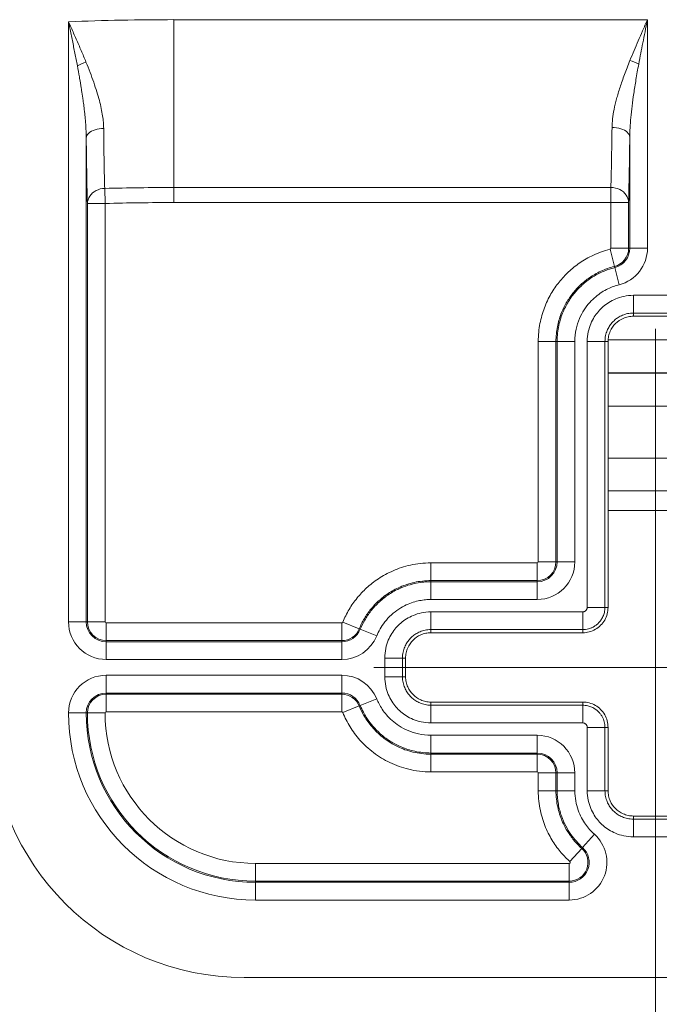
# Model space of a CAD drawing. Header units: inches. Extents: x 0 to 110, y 2 to 70.
# Tile 92 of 129: x 87.89 to 89.16, y 26.39 to 28.33. Entities that reach past the tile are written whole.
import ezdxf

# ---------------------------------------------------------------- set-up
doc = ezdxf.new("R2010")
doc.units = ezdxf.units.IN
doc.header["$LTSCALE"] = 3.25
doc.header["$MEASUREMENT"] = 0
doc.layers.add('Centerline (ANSI)', color=1, linetype='Continuous', lineweight=9, true_color=0xff0000)
for name, color, linetype, lineweight in [('Dimension (ANSI)', 7, 'Continuous', 9), ('Visible (ANSI)', 7, 'Continuous', 18), ('Visible Narrow (ANSI)', 7, 'Continuous', 5)]:
    doc.layers.add(name, color=color, linetype=linetype, lineweight=lineweight)
doc.styles.add('Note Text (ANSI)', font='arial.ttf')
doc.dimstyles.new('.XXX', dxfattribs={"dimscale": 3.25, "dimtxt": 0.095, "dimasz": 0.125, "dimexe": 0.1875, "dimexo": 0.125, "dimgap": 0.0625, "dimtad": 0, "dimtih": 1, "dimtoh": 1, "dimdec": 3, "dimrnd": 1e-08, "dimzin": 0, "dimdsep": 46, "dimtxsty": 'Note Text (ANSI)', "dimblk": 'Filled-1', "dimcen": 0.09, "dimdle": 0.45, "dimclrd": 256, "dimclre": 256, "dimclrt": 256, "dimadec": 0, "dimazin": 1, "dimtfac": 1.263158, "dimtofl": 0, "dimtmove": 0, "dimatfit": 3, "dimfxl": 1, "dimtolj": 1, "dimtzin": 4, "dimlwd": -1, "dimlwe": -1, "dimarcsym": 0})

# ---------------------------------------------------------------- blocks, each defined once
blk = doc.blocks.new('Filled-1')
at = {"color": 0}
for p, q in [((0, 0), (-1, 0.25)), ((-1, 0.25), (-1, -0.25)), ((-1, 0), (0, 0)), ((-1, -0.25), (0, 0))]:
    blk.add_line(p, q, dxfattribs=at)
at = {"color": 0, "flags": 128}
blk.add_lwpolyline([(-1, -0.25), (0, 0), (-1, 0.25), (-1, -0.25)], dxfattribs=at)
at = {"color": 0}
blk.add_solid([(-1, -0.25), (0, 0), (-1, 0.25), (-1, -0.25)], dxfattribs=at)
blk = doc.blocks.new('*D59')
at = {"layer": 'Defpoints', "color": 0, "transparency": 16777216}
for p in [(89.1507, 27.0561), (81.5257, 26.5873), (89.1507, 25.1706)]:
    blk.add_point(p, dxfattribs=at)
at = {"layer": 'Dimension (ANSI)', "transparency": 16777216}
for p, q in [((89.1507, 26.6498), (89.1507, 24.5612)), ((81.5257, 26.1811), (81.5257, 24.5612)), ((81.9319, 25.1706), (84.7353, 25.1706)), ((88.7444, 25.1706), (85.941, 25.1706))]:
    blk.add_line(p, q, dxfattribs=at)
at = {"layer": 'Dimension (ANSI)', "transparency": 16777216, "xscale": 0.40625, "yscale": 0.40625, "zscale": 0.40625, "rotation": 180}
blk.add_blockref('Filled-1', (81.5257, 25.1706), dxfattribs=at)
at = {"layer": 'Dimension (ANSI)', "transparency": 16777216, "xscale": 0.40625, "yscale": 0.40625, "zscale": 0.40625}
blk.add_blockref('Filled-1', (89.1507, 25.1706), dxfattribs=at)
at = {"layer": 'Dimension (ANSI)', "transparency": 16777216, "insert": (84.9385, 25.3284), "char_height": 0.30875, "attachment_point": 1, "style": 'Note Text (ANSI)'}
blk.add_mtext('\\A1;7.63', dxfattribs=at)

msp = doc.modelspace()

# ---------------------------------------------------------------- linework, layer by layer
at = {"layer": 'Centerline (ANSI)', "linetype": 'Continuous'}
for p, q in [((89.1507, 26.5873), (89.1507, 27.7248)), ((89.7069, 27.0561), (88.5944, 27.0561))]:
    msp.add_line(p, q, dxfattribs=at)
at = {"layer": 'Visible (ANSI)'}
for p, q in [((89.1072, 27.7495), (89.1941, 27.7495)), ((89.0572, 27.1745), (89.0572, 27.6995)), ((89.2441, 27.3661), (89.0572, 27.3661)), ((88.7072, 27.1245), (89.0072, 27.1245)), ((88.6572, 27.0376), (88.6572, 27.0745)), ((89.0072, 26.9876), (88.7072, 26.9876)), ((89.0572, 26.8126), (89.0572, 26.9376)), ((89.1941, 26.7626), (89.1072, 26.7626)), ((89.4782, 26.4436), (88.3382, 26.4436))]:
    msp.add_line(p, q, dxfattribs=at)
msp.add_arc((88.3382, 26.9436), 0.5, 180, 270, dxfattribs=at)
for points, knots in [([(89.0572, 27.6995), (89.0572, 27.703), (89.0576, 27.7065), (89.0591, 27.7133), (89.0602, 27.7166), (89.0641, 27.7254), (89.0675, 27.7306), (89.0762, 27.7392), (89.0814, 27.7427), (89.0902, 27.7466), (89.0935, 27.7477), (89.1003, 27.7491), (89.1037, 27.7495), (89.1072, 27.7495)], [0.000001, 0.000001, 0.000001, 0.000001, 0.0264831, 0.0264831, 0.0529757, 0.0529757, 0.0996674, 0.0996674, 0.1463592, 0.1463592, 0.1728518, 0.1728518, 0.1993338, 0.1993338, 0.1993338, 0.1993338]), ([(89.0072, 27.1245), (89.0115, 27.1245), (89.0203, 27.1257), (89.0325, 27.1307), (89.043, 27.1388), (89.0511, 27.1493), (89.0561, 27.1615), (89.0572, 27.1702), (89.0572, 27.1745)], [0, 0, 0, 0, 0.164605, 0.333667, 0.500193, 0.666606, 0.835389, 1, 1, 1, 1]), ([(88.6572, 27.0745), (88.6572, 27.078), (88.6576, 27.0815), (88.6591, 27.0883), (88.6602, 27.0916), (88.6641, 27.1004), (88.6675, 27.1056), (88.6762, 27.1142), (88.6814, 27.1177), (88.6902, 27.1216), (88.6935, 27.1227), (88.7003, 27.1241), (88.7037, 27.1245), (88.7072, 27.1245)], [0.000001, 0.000001, 0.000001, 0.000001, 0.0264831, 0.0264831, 0.0529757, 0.0529757, 0.0996674, 0.0996674, 0.1463592, 0.1463592, 0.1728518, 0.1728518, 0.1993338, 0.1993338, 0.1993338, 0.1993338]), ([(88.7072, 26.9876), (88.7037, 26.9876), (88.7003, 26.988), (88.6935, 26.9895), (88.6902, 26.9906), (88.6814, 26.9945), (88.6762, 26.9979), (88.6675, 27.0066), (88.6641, 27.0118), (88.6602, 27.0206), (88.6591, 27.0239), (88.6576, 27.0307), (88.6572, 27.0341), (88.6572, 27.0376)], [0.000001, 0.000001, 0.000001, 0.000001, 0.0264831, 0.0264831, 0.0529757, 0.0529757, 0.0996674, 0.0996674, 0.1463592, 0.1463592, 0.1728518, 0.1728518, 0.1993338, 0.1993338, 0.1993338, 0.1993338]), ([(89.0572, 26.9376), (89.0572, 26.9419), (89.0561, 26.9507), (89.0511, 26.9629), (89.043, 26.9734), (89.0325, 26.9815), (89.0203, 26.9865), (89.0115, 26.9876), (89.0072, 26.9876)], [0, 0, 0, 0, 0.164611, 0.333394, 0.499807, 0.666333, 0.835395, 1, 1, 1, 1]), ([(89.1072, 26.7626), (89.1037, 26.7626), (89.1003, 26.763), (89.0935, 26.7645), (89.0902, 26.7656), (89.0814, 26.7695), (89.0762, 26.7729), (89.0675, 26.7816), (89.0641, 26.7868), (89.0602, 26.7956), (89.0591, 26.7989), (89.0576, 26.8057), (89.0572, 26.8091), (89.0572, 26.8126)], [0.000001, 0.000001, 0.000001, 0.000001, 0.0264831, 0.0264831, 0.0529757, 0.0529757, 0.0996674, 0.0996674, 0.1463592, 0.1463592, 0.1728518, 0.1728518, 0.1993338, 0.1993338, 0.1993338, 0.1993338])]:
    msp.add_open_spline(points, degree=3, knots=knots, dxfattribs=at)
at = {"layer": 'Visible Narrow (ANSI)'}
for p, q in [((87.9913, 28.3309), (87.9913, 27.1461)), ((88.1996, 28.3349), (89.1351, 28.3349)), ((88.1996, 28.0036), (88.1996, 28.3349)), ((89.1351, 27.8837), (89.1351, 28.3349)), ((88.0263, 28.1013), (88.0263, 27.1461)), ((89.1001, 27.8837), (89.1001, 28.1031)), ((88.0636, 27.9721), (88.0628, 28.0018)), ((88.1996, 27.9739), (88.1996, 28.0036)), ((88.1996, 28.0036), (89.0628, 28.0036)), ((89.0628, 28.0036), (89.0628, 27.9739)), ((88.0286, 27.1461), (88.0286, 27.9721)), ((88.0286, 27.9721), (88.0636, 27.9721)), ((88.0636, 27.1461), (88.0636, 27.9721)), ((88.1996, 27.9739), (89.0628, 27.9739)), ((89.0628, 27.9739), (89.0628, 27.8837)), ((89.0628, 27.9739), (89.0978, 27.9739)), ((89.0978, 27.9739), (89.0978, 27.8837)), ((89.0612, 27.8817), (89.0698, 27.8478)), ((89.0628, 27.8837), (89.0978, 27.8837)), ((89.1001, 27.8837), (89.0978, 27.8837)), ((89.1351, 27.8837), (89.1001, 27.8837)), ((89.0172, 27.8645), (89.0172, 27.8645)), ((89.0703, 27.8455), (89.0698, 27.8478)), ((89.0789, 27.8116), (89.0703, 27.8455)), ((89.1072, 27.7907), (89.1941, 27.7907)), ((89.1072, 27.7557), (89.1072, 27.7907)), ((89.1072, 27.7557), (89.1941, 27.7557)), ((89.1072, 27.7495), (89.1072, 27.7557)), ((88.9193, 27.6995), (88.9193, 27.2645)), ((88.9193, 27.6995), (88.9543, 27.6995)), ((88.9194, 27.7029), (88.9194, 27.7029)), ((88.9543, 27.6995), (88.9543, 27.2645)), ((88.9543, 27.6995), (88.9566, 27.6995)), ((88.9916, 27.6995), (88.9566, 27.6995)), ((88.9566, 27.2645), (88.9566, 27.6995)), ((88.9916, 27.2645), (88.9916, 27.6995)), ((89.0161, 27.7029), (89.0161, 27.7029)), ((89.0161, 27.1745), (89.0161, 27.6995)), ((89.0511, 27.6995), (89.0161, 27.6995)), ((89.0511, 27.1745), (89.0511, 27.6995)), ((89.0572, 27.6995), (89.0511, 27.6995)), ((89.244, 27.7029), (89.0574, 27.7029)), ((89.2441, 27.6379), (89.0572, 27.6379)), ((89.0572, 27.6369), (89.2441, 27.6369)), ((89.0572, 27.5719), (89.2441, 27.5719)), ((89.2441, 27.4694), (89.0572, 27.4694)), ((89.2441, 27.4046), (89.0572, 27.4046)), ((88.9172, 27.2624), (88.7072, 27.2624)), ((88.7072, 27.2624), (88.7072, 27.2274)), ((88.9172, 27.2624), (88.9172, 27.2274)), ((88.9193, 27.2645), (88.9543, 27.2645)), ((88.9543, 27.2645), (88.9566, 27.2645)), ((88.9916, 27.2645), (88.9566, 27.2645)), ((88.9172, 27.2274), (88.7072, 27.2274)), ((88.7072, 27.2274), (88.7072, 27.2251)), ((88.7072, 27.2251), (88.9172, 27.2251)), ((88.7072, 27.1901), (88.7072, 27.2251)), ((88.9172, 27.2274), (88.9172, 27.2251)), ((88.9172, 27.1901), (88.9172, 27.2251)), ((88.7072, 27.1901), (88.9172, 27.1901)), ((88.7072, 27.1657), (89.0072, 27.1657)), ((88.7072, 27.1307), (88.7072, 27.1657)), ((89.0072, 27.1307), (89.0072, 27.1657)), ((89.0511, 27.1745), (89.0161, 27.1745)), ((89.0572, 27.1745), (89.0511, 27.1745)), ((87.9913, 27.1461), (88.0263, 27.1461)), ((88.0263, 27.1461), (88.0286, 27.1461)), ((88.0636, 27.1461), (88.0286, 27.1461)), ((88.5312, 27.144), (88.0657, 27.144)), ((88.0657, 27.144), (88.0657, 27.109)), ((88.5312, 27.144), (88.5312, 27.109)), ((88.5332, 27.1453), (88.5656, 27.1321)), ((88.5656, 27.1321), (88.5677, 27.1313)), ((88.6002, 27.1181), (88.5677, 27.1313)), ((88.7072, 27.1307), (89.0072, 27.1307)), ((88.7072, 27.1245), (88.7072, 27.1307)), ((89.0072, 27.1245), (89.0072, 27.1307)), ((88.5312, 27.109), (88.0657, 27.109)), ((88.0657, 27.1067), (88.0657, 27.109)), ((88.0657, 27.1067), (88.5312, 27.1067)), ((88.0657, 27.0717), (88.0657, 27.1067)), ((88.5312, 27.109), (88.5312, 27.1067)), ((88.5312, 27.0717), (88.5312, 27.1067)), ((88.0657, 27.0717), (88.5312, 27.0717)), ((88.6161, 27.0376), (88.6161, 27.0745)), ((88.6511, 27.0745), (88.6161, 27.0745)), ((88.6511, 27.0376), (88.6511, 27.0745)), ((88.6572, 27.0745), (88.6511, 27.0745)), ((88.5312, 27.0405), (88.0657, 27.0405)), ((88.0657, 27.0405), (88.0657, 27.0055)), ((88.5312, 27.0405), (88.5312, 27.0055)), ((88.6511, 27.0376), (88.6161, 27.0376)), ((88.6572, 27.0376), (88.6511, 27.0376)), ((88.5312, 27.0055), (88.0657, 27.0055)), ((88.0657, 27.0032), (88.0657, 27.0055)), ((88.5312, 27.0055), (88.5312, 27.0032)), ((88.0657, 26.9682), (88.0657, 27.0032)), ((88.0657, 27.0032), (88.5312, 27.0032)), ((88.5312, 26.9682), (88.5312, 27.0032)), ((88.6002, 26.994), (88.5677, 26.9809)), ((88.7072, 26.9876), (88.7072, 26.9814)), ((89.0072, 26.9876), (89.0072, 26.9814)), ((87.9913, 26.9661), (88.0263, 26.9661)), ((88.0286, 26.9661), (88.0263, 26.9661)), ((88.0636, 26.9661), (88.0286, 26.9661)), ((88.0657, 26.9682), (88.5312, 26.9682)), ((88.5332, 26.9669), (88.5656, 26.98)), ((88.5677, 26.9809), (88.5656, 26.98)), ((89.0072, 26.9814), (88.7072, 26.9814)), ((88.7072, 26.9814), (88.7072, 26.9465)), ((89.0072, 26.9814), (89.0072, 26.9465)), ((89.0072, 26.9465), (88.7072, 26.9465)), ((89.0161, 26.8126), (89.0161, 26.9376)), ((89.0511, 26.9376), (89.0161, 26.9376)), ((89.0511, 26.9376), (89.0572, 26.9376)), ((89.0511, 26.8126), (89.0511, 26.9376)), ((88.9172, 26.922), (88.7072, 26.922)), ((88.7072, 26.922), (88.7072, 26.887)), ((88.9172, 26.922), (88.9172, 26.887)), ((88.9172, 26.887), (88.7072, 26.887)), ((88.7072, 26.8847), (88.7072, 26.887)), ((88.7072, 26.8847), (88.9172, 26.8847)), ((88.7072, 26.8497), (88.7072, 26.8847)), ((88.9172, 26.8847), (88.9172, 26.887)), ((88.9172, 26.8497), (88.9172, 26.8847)), ((88.7072, 26.8497), (88.9172, 26.8497)), ((88.9193, 26.8476), (88.9193, 26.8126)), ((88.9193, 26.8476), (88.9543, 26.8476)), ((88.9543, 26.8476), (88.9543, 26.8126)), ((88.9543, 26.8476), (88.9566, 26.8476)), ((88.9566, 26.8126), (88.9566, 26.8476)), ((88.9916, 26.8476), (88.9566, 26.8476)), ((88.9916, 26.8126), (88.9916, 26.8476)), ((88.9193, 26.8126), (88.9543, 26.8126)), ((88.9543, 26.8126), (88.9566, 26.8126)), ((88.9916, 26.8126), (88.9566, 26.8126)), ((89.0511, 26.8126), (89.0161, 26.8126)), ((89.0572, 26.8126), (89.0511, 26.8126)), ((89.1072, 26.7626), (89.1072, 26.7564)), ((89.1941, 26.7564), (89.1072, 26.7564)), ((89.1072, 26.7564), (89.1072, 26.7215)), ((89.0302, 26.7265), (89.0068, 26.7004)), ((89.1941, 26.7215), (89.1072, 26.7215)), ((88.9819, 26.6726), (89.0053, 26.6987)), ((89.0068, 26.7004), (89.0053, 26.6987)), ((88.9805, 26.669), (88.3607, 26.669)), ((88.3607, 26.669), (88.3607, 26.634)), ((88.9805, 26.669), (88.9805, 26.634)), ((88.9805, 26.634), (88.3607, 26.634)), ((88.3607, 26.634), (88.3607, 26.6317)), ((88.3607, 26.6317), (88.9805, 26.6317)), ((88.3607, 26.5967), (88.3607, 26.6317)), ((88.9805, 26.6317), (88.9805, 26.634)), ((88.9805, 26.5967), (88.9805, 26.6317)), ((88.3607, 26.5967), (88.9805, 26.5967))]:
    msp.add_line(p, q, dxfattribs=at)
for centre, radius, start, end in [((88.1996, 22.9286), 5.4064, 90, 92.2078), ((88.1996, 22.9286), 5.075, 90, 91.5444), ((88.1996, 22.9286), 5.0453, 90, 91.5444), ((89.0607, 27.8837), 0.0021, 284.1867, 0), ((89.0607, 27.8837), 0.0371, 284.1869, 0), ((89.0607, 27.8837), 0.0394, 284.1869, 0), ((89.0607, 27.8837), 0.0744, 284.1869, 0), ((88.9172, 27.2645), 0.0744, 270, 0), ((88.9172, 27.2645), 0.0021, 270, 0), ((88.9172, 27.2645), 0.0371, 270, 0), ((88.9172, 27.2645), 0.0394, 270, 0), ((88.0657, 27.1461), 0.0744, 180, 270), ((88.0657, 27.1461), 0.0394, 180, 270), ((88.0657, 27.1461), 0.0371, 180, 270), ((88.0657, 27.1461), 0.0021, 180, 270), ((88.5312, 27.1461), 0.0021, 270, 337.9312), ((88.5312, 27.1461), 0.0371, 270, 337.9312), ((88.5312, 27.1461), 0.0394, 270, 337.9311), ((88.5312, 27.1461), 0.0744, 270, 337.9312), ((88.0657, 26.9661), 0.0744, 90, 180), ((88.5312, 26.9661), 0.0744, 22.0688, 90), ((88.0657, 26.9661), 0.0394, 90, 180), ((88.5312, 26.9661), 0.0394, 22.0688, 90), ((88.0657, 26.9661), 0.0371, 90, 180), ((88.5312, 26.9661), 0.0371, 22.0688, 90), ((88.3607, 26.9661), 0.3694, 180, 270), ((88.3607, 26.9661), 0.3344, 180, 270), ((88.3607, 26.9661), 0.3321, 180, 270), ((88.0657, 26.9661), 0.0021, 90, 180), ((88.3607, 26.9661), 0.2971, 180, 270), ((88.5312, 26.9661), 0.0021, 22.0696, 90), ((88.9172, 26.8476), 0.0744, 0, 90), ((88.9172, 26.8476), 0.0394, 0, 90), ((88.9172, 26.8476), 0.0371, 0, 90), ((88.9172, 26.8476), 0.0021, 0, 90), ((88.9805, 26.6711), 0.0744, 270, 48.1357), ((88.9805, 26.6711), 0.0394, 270, 48.1358), ((88.9805, 26.6711), 0.0371, 270, 48.1355), ((88.9805, 26.6711), 0.0021, 270, 48.1355)]:
    msp.add_arc(centre, radius, start, end, dxfattribs=at)
for centre, major_axis, ratio, start_param, end_param in [((88.0261, 28.2439), (0.0328, 0.0123), 0.19702, 1.504285, 2.054698), ((89.1005, 28.2474), (-0.0328, 0.0122), 0.193628, 4.23145, 4.784116), ((88.0675, 28.333), (0.001, 0.3898), 0.01903, 2.147758, 2.58618)]:
    msp.add_ellipse(centre, major_axis=major_axis, ratio=ratio, start_param=start_param, end_param=end_param, dxfattribs=at)
for points, knots in [([(87.9913, 28.3309), (87.993, 28.3271), (87.9947, 28.3233), (87.9964, 28.3195), (87.9981, 28.3157), (87.9998, 28.3119), (88.0014, 28.3081), (88.0031, 28.3043), (88.0048, 28.3005), (88.0065, 28.2967), (88.0081, 28.2929), (88.0098, 28.2891), (88.0114, 28.2853), (88.0131, 28.2815), (88.0147, 28.2777), (88.0163, 28.2739), (88.018, 28.2701), (88.0196, 28.2663), (88.0211, 28.2626), (88.0227, 28.2588), (88.0243, 28.255), (88.0258, 28.2512)], [0, 0, 0, 0, 0.142857, 0.142857, 0.142857, 0.285714, 0.285714, 0.285714, 0.428571, 0.428571, 0.428571, 0.571429, 0.571429, 0.571429, 0.714286, 0.714286, 0.714286, 0.857143, 0.857143, 0.857143, 1, 1, 1, 1]), ([(87.9913, 28.3309), (87.9921, 28.3268), (87.993, 28.3226), (87.9939, 28.3185), (87.9947, 28.3143), (87.9956, 28.3102), (87.9964, 28.306), (87.9973, 28.3019), (87.9981, 28.2977), (87.9989, 28.2936), (87.9998, 28.2894), (88.0006, 28.2853), (88.0014, 28.2812), (88.0023, 28.277), (88.0031, 28.2729), (88.0039, 28.2687), (88.0047, 28.2646), (88.0055, 28.2605), (88.0063, 28.2563), (88.0071, 28.2522), (88.0079, 28.2481), (88.0087, 28.2439)], [0, 0, 0, 0, 0.142857, 0.142857, 0.142857, 0.285714, 0.285714, 0.285714, 0.428571, 0.428571, 0.428571, 0.571429, 0.571429, 0.571429, 0.714286, 0.714286, 0.714286, 0.857143, 0.857143, 0.857143, 1, 1, 1, 1]), ([(89.1005, 28.2546), (89.1032, 28.2611), (89.1059, 28.2677), (89.1086, 28.274), (89.1113, 28.2804), (89.1139, 28.2867), (89.1167, 28.2931), (89.1195, 28.2995), (89.1224, 28.3062), (89.1255, 28.3132), (89.1285, 28.3201), (89.1317, 28.3274), (89.1351, 28.3349)], [0, 0, 0, 0, 0.25, 0.25, 0.25, 0.5, 0.5, 0.5, 0.75, 0.75, 0.75, 1, 1, 1, 1]), ([(89.1178, 28.2474), (89.1191, 28.2545), (89.1205, 28.2616), (89.1218, 28.2686), (89.1232, 28.2755), (89.1245, 28.2823), (89.1259, 28.2893), (89.1273, 28.2964), (89.1287, 28.3036), (89.1303, 28.3112), (89.1318, 28.3188), (89.1334, 28.3267), (89.1351, 28.3349)], [0, 0, 0, 0, 0.25, 0.25, 0.25, 0.5, 0.5, 0.5, 0.75, 0.75, 0.75, 1, 1, 1, 1]), ([(88.0258, 28.2512), (88.0286, 28.2443), (88.0313, 28.2375), (88.0338, 28.2309), (88.0364, 28.2243), (88.0388, 28.2178), (88.041, 28.2114), (88.0432, 28.205), (88.0453, 28.1987), (88.0472, 28.1927), (88.0491, 28.1866), (88.0507, 28.1808), (88.0522, 28.1753), (88.0537, 28.1698), (88.0549, 28.1646), (88.056, 28.1596), (88.057, 28.1546), (88.0579, 28.1498), (88.0586, 28.1453), (88.0593, 28.1407), (88.0598, 28.1364), (88.0602, 28.1323), (88.0605, 28.1281), (88.0607, 28.1241), (88.0608, 28.1204)], [0.0000002, 0.0000002, 0.0000002, 0.0000002, 0.125, 0.125, 0.125, 0.25, 0.25, 0.25, 0.375, 0.375, 0.375, 0.5, 0.5, 0.5, 0.625, 0.625, 0.625, 0.75, 0.75, 0.75, 0.875, 0.875, 0.875, 1, 1, 1, 1]), ([(89.0651, 28.1223), (89.0652, 28.1275), (89.0655, 28.1331), (89.0662, 28.139), (89.0669, 28.1449), (89.0679, 28.1512), (89.0692, 28.1578), (89.0705, 28.1644), (89.0721, 28.1713), (89.0741, 28.1786), (89.076, 28.1858), (89.0783, 28.1934), (89.0809, 28.2014), (89.0835, 28.2093), (89.0864, 28.2177), (89.0896, 28.2265), (89.0929, 28.2354), (89.0966, 28.2447), (89.1005, 28.2546)], [0, 0, 0, 0, 0.1666667, 0.1666667, 0.1666667, 0.3333333, 0.3333333, 0.3333333, 0.5, 0.5, 0.5, 0.6666667, 0.6666667, 0.6666667, 0.8333333, 0.8333333, 0.8333333, 1, 1, 1, 1]), ([(88.0087, 28.2439), (88.0101, 28.2364), (88.0114, 28.229), (88.0127, 28.2218), (88.0129, 28.2209), (88.013, 28.22), (88.0132, 28.2191), (88.0143, 28.2128), (88.0153, 28.2066), (88.0163, 28.2005), (88.0166, 28.1988), (88.0169, 28.1971), (88.0171, 28.1954), (88.0179, 28.1902), (88.0187, 28.1851), (88.0194, 28.1801), (88.0198, 28.1776), (88.0201, 28.1752), (88.0204, 28.1729), (88.021, 28.1688), (88.0215, 28.1649), (88.0219, 28.1612), (88.0223, 28.1582), (88.0227, 28.1553), (88.023, 28.1525), (88.0233, 28.1496), (88.0236, 28.1468), (88.0239, 28.144), (88.0242, 28.1407), (88.0245, 28.1374), (88.0247, 28.1342), (88.0249, 28.1323), (88.025, 28.1303), (88.0252, 28.1284), (88.0254, 28.1248), (88.0257, 28.1212), (88.0258, 28.1178), (88.0259, 28.1166), (88.0259, 28.1154), (88.026, 28.1142), (88.0261, 28.1103), (88.0262, 28.1066), (88.0263, 28.103), (88.0263, 28.1024), (88.0263, 28.1019), (88.0263, 28.1013)], [0.0000002, 0.0000002, 0.0000002, 0.0000002, 0.125, 0.125, 0.125, 0.1404633, 0.1404633, 0.1404633, 0.25, 0.25, 0.25, 0.2807197, 0.2807197, 0.2807197, 0.375, 0.375, 0.375, 0.4214601, 0.4214601, 0.4214601, 0.5, 0.5, 0.5, 0.5618629, 0.5618629, 0.5618629, 0.625, 0.625, 0.625, 0.7021454, 0.7021454, 0.7021454, 0.75, 0.75, 0.75, 0.842669, 0.842669, 0.842669, 0.875, 0.875, 0.875, 0.9830943, 0.9830943, 0.9830943, 1, 1, 1, 1]), ([(89.1001, 28.1031), (89.1001, 28.1089), (89.1003, 28.1149), (89.1006, 28.1214), (89.101, 28.1278), (89.1015, 28.1347), (89.1021, 28.1419), (89.1028, 28.149), (89.1036, 28.1566), (89.1046, 28.1645), (89.1056, 28.1724), (89.1067, 28.1807), (89.108, 28.1894), (89.1093, 28.198), (89.1107, 28.2071), (89.1124, 28.2168), (89.114, 28.2264), (89.1158, 28.2367), (89.1178, 28.2474)], [0, 0, 0, 0, 0.1666667, 0.1666667, 0.1666667, 0.3333333, 0.3333333, 0.3333333, 0.5, 0.5, 0.5, 0.6666667, 0.6666667, 0.6666667, 0.8333333, 0.8333333, 0.8333333, 1, 1, 1, 1]), ([(88.0263, 28.1013), (88.0264, 28.1046), (88.028, 28.1078), (88.0311, 28.1107), (88.0341, 28.1135), (88.0385, 28.1159), (88.0436, 28.1176), (88.0488, 28.1193), (88.0548, 28.1203), (88.0608, 28.1204)], [0, 0, 0, 0, 0.3333333, 0.3333333, 0.3333333, 0.6666667, 0.6666667, 0.6666667, 1, 1, 1, 1]), ([(89.0651, 28.1223), (89.0711, 28.1222), (89.0772, 28.1213), (89.0824, 28.1196), (89.0877, 28.1179), (89.0922, 28.1155), (89.0952, 28.1126), (89.0983, 28.1098), (89.1, 28.1065), (89.1001, 28.1031)], [0, 0, 0, 0, 0.333333, 0.333333, 0.333333, 0.666667, 0.666667, 0.666667, 1, 1, 1, 1]), ([(88.0628, 28.0018), (88.0569, 28.0019), (88.0509, 28.0002), (88.0457, 27.9975), (88.0406, 27.9948), (88.0363, 27.9912), (88.0332, 27.9867), (88.0302, 27.9821), (88.0287, 27.9767), (88.0286, 27.9721)], [0, 0, 0, 0, 0.333333, 0.333333, 0.333333, 0.666667, 0.666667, 0.666667, 1, 1, 1, 1]), ([(89.0978, 27.9739), (89.0977, 27.9791), (89.0961, 27.9842), (89.093, 27.9887), (89.0899, 27.9932), (89.0855, 27.997), (89.0802, 27.9996), (89.0749, 28.0022), (89.0689, 28.0036), (89.0628, 28.0036)], [0, 0, 0, 0, 0.3333333, 0.3333333, 0.3333333, 0.6666667, 0.6666667, 0.6666667, 0.9999999, 0.9999999, 0.9999999, 0.9999999]), ([(89.0698, 27.8478), (89.0601, 27.8453), (89.0511, 27.842), (89.043, 27.8383), (89.0387, 27.8363), (89.0346, 27.8342), (89.0308, 27.832), (89.0274, 27.83), (89.0241, 27.8279), (89.021, 27.8258), (89.0144, 27.8213), (89.0084, 27.8164), (89.003, 27.8113), (88.9975, 27.8062), (88.9926, 27.8009), (88.9879, 27.7951), (88.9832, 27.7892), (88.9787, 27.7828), (88.9747, 27.7759), (88.9707, 27.7689), (88.9672, 27.7615), (88.9642, 27.7536), (88.9612, 27.7457), (88.9588, 27.7374), (88.9571, 27.7284), (88.9554, 27.7194), (88.9543, 27.7097), (88.9543, 27.6995)], [0, 0, 0, 0, 0.125, 0.125, 0.125, 0.1914302, 0.1914302, 0.1914302, 0.25, 0.25, 0.25, 0.375, 0.375, 0.375, 0.5, 0.5, 0.5, 0.625, 0.625, 0.625, 0.75, 0.75, 0.75, 0.875, 0.875, 0.875, 1, 1, 1, 1]), ([(88.9566, 27.6995), (88.9566, 27.7107), (88.9579, 27.7214), (88.96, 27.7312), (88.9621, 27.741), (88.9651, 27.7501), (88.9686, 27.7584), (88.9722, 27.7667), (88.9763, 27.7744), (88.9808, 27.7813), (88.9852, 27.7882), (88.99, 27.7944), (88.995, 27.7999), (88.9999, 27.8054), (89.0051, 27.8103), (89.0102, 27.8147), (89.0154, 27.8191), (89.0206, 27.8229), (89.0259, 27.8263), (89.0311, 27.8296), (89.0364, 27.8326), (89.0416, 27.8351), (89.0468, 27.8376), (89.0519, 27.8397), (89.0567, 27.8414), (89.0615, 27.8431), (89.0661, 27.8444), (89.0703, 27.8455)], [0, 0, 0, 0, 0.111111, 0.111111, 0.111111, 0.222222, 0.222222, 0.222222, 0.333333, 0.333333, 0.333333, 0.444444, 0.444444, 0.444444, 0.555556, 0.555556, 0.555556, 0.666667, 0.666667, 0.666667, 0.777778, 0.777778, 0.777778, 0.888889, 0.888889, 0.888889, 1, 1, 1, 1]), ([(88.9916, 27.6995), (88.9916, 27.7082), (88.9926, 27.7163), (88.9942, 27.7238), (88.9959, 27.7314), (88.9981, 27.7384), (89.0009, 27.7448), (89.0036, 27.7512), (89.0067, 27.757), (89.0101, 27.7623), (89.0135, 27.7675), (89.0172, 27.7723), (89.0211, 27.7766), (89.0249, 27.7808), (89.0288, 27.7846), (89.0328, 27.788), (89.0368, 27.7913), (89.0408, 27.7942), (89.0448, 27.7968), (89.0488, 27.7994), (89.0529, 27.8017), (89.0568, 27.8036), (89.0608, 27.8055), (89.0647, 27.8071), (89.0684, 27.8084), (89.0721, 27.8097), (89.0756, 27.8108), (89.0789, 27.8116)], [0, 0, 0, 0, 0.111111, 0.111111, 0.111111, 0.222222, 0.222222, 0.222222, 0.333333, 0.333333, 0.333333, 0.444444, 0.444444, 0.444444, 0.555556, 0.555556, 0.555556, 0.666667, 0.666667, 0.666667, 0.777778, 0.777778, 0.777778, 0.888889, 0.888889, 0.888889, 1, 1, 1, 1]), ([(89.0161, 27.6995), (89.0161, 27.7063), (89.0176, 27.719), (89.0228, 27.7351), (89.0298, 27.7483), (89.038, 27.7593), (89.0474, 27.7688), (89.0585, 27.777), (89.0719, 27.784), (89.088, 27.7892), (89.1005, 27.7907), (89.1072, 27.7907)], [0.0000005, 0.0000005, 0.0000005, 0.0000005, 0.1111111, 0.2222222, 0.3333333, 0.4444444, 0.5555556, 0.6666667, 0.7777778, 0.8888889, 1, 1, 1, 1]), ([(89.0511, 27.6995), (89.0511, 27.7036), (89.0515, 27.7075), (89.0523, 27.7111), (89.0531, 27.7147), (89.0542, 27.7181), (89.0554, 27.7211), (89.0567, 27.7242), (89.0581, 27.7269), (89.0597, 27.7294), (89.0613, 27.7319), (89.0629, 27.7342), (89.0647, 27.7363), (89.0656, 27.7373), (89.0665, 27.7383), (89.0675, 27.7393), (89.0685, 27.7402), (89.0695, 27.7411), (89.0705, 27.742), (89.0726, 27.7438), (89.0748, 27.7455), (89.0774, 27.7471), (89.0799, 27.7486), (89.0827, 27.7501), (89.0857, 27.7514), (89.0888, 27.7526), (89.0921, 27.7537), (89.0957, 27.7545), (89.0993, 27.7553), (89.1032, 27.7557), (89.1072, 27.7557)], [0.0000003, 0.0000003, 0.0000003, 0.0000003, 0.1111111, 0.1111111, 0.1111111, 0.2222222, 0.2222222, 0.2222222, 0.3333333, 0.3333333, 0.3333333, 0.4444444, 0.4444444, 0.4444444, 0.5001773, 0.5001773, 0.5001773, 0.5555556, 0.5555556, 0.5555556, 0.6666667, 0.6666667, 0.6666667, 0.7777778, 0.7777778, 0.7777778, 0.8888889, 0.8888889, 0.8888889, 1, 1, 1, 1]), ([(88.7072, 27.2624), (88.6929, 27.2624), (88.666, 27.2591), (88.6315, 27.2476), (88.6024, 27.2315), (88.5794, 27.2131), (88.5611, 27.1937), (88.545, 27.1708), (88.5367, 27.1541), (88.5332, 27.1453)], [0.0000003, 0.0000003, 0.0000003, 0.0000003, 0.1428571, 0.2857143, 0.4285714, 0.5714286, 0.7142857, 0.8571429, 1, 1, 1, 1]), ([(88.7072, 27.2274), (88.6957, 27.2274), (88.6847, 27.2261), (88.6745, 27.2239), (88.6643, 27.2216), (88.6549, 27.2185), (88.6463, 27.2148), (88.6377, 27.211), (88.6298, 27.2067), (88.6228, 27.202), (88.6157, 27.1973), (88.6095, 27.1923), (88.6039, 27.1872), (88.5983, 27.182), (88.5933, 27.1767), (88.5886, 27.171), (88.5839, 27.1653), (88.5796, 27.1591), (88.5757, 27.1526), (88.5719, 27.146), (88.5685, 27.1392), (88.5656, 27.1321)], [0.0000003, 0.0000003, 0.0000003, 0.0000003, 0.1428571, 0.1428571, 0.1428571, 0.2857143, 0.2857143, 0.2857143, 0.4285714, 0.4285714, 0.4285714, 0.5714286, 0.5714286, 0.5714286, 0.7142857, 0.7142857, 0.7142857, 0.8571429, 0.8571429, 0.8571429, 1, 1, 1, 1]), ([(88.5677, 27.1313), (88.5701, 27.1372), (88.573, 27.1432), (88.5765, 27.1493), (88.58, 27.1554), (88.584, 27.1615), (88.5888, 27.1676), (88.5937, 27.1737), (88.5993, 27.1798), (88.6054, 27.1855), (88.6115, 27.1911), (88.6181, 27.1962), (88.6247, 27.2005), (88.6312, 27.2048), (88.6377, 27.2083), (88.6439, 27.2112), (88.6501, 27.214), (88.6561, 27.2163), (88.6618, 27.2181), (88.6675, 27.2199), (88.673, 27.2212), (88.6782, 27.2223), (88.6834, 27.2233), (88.6884, 27.224), (88.6932, 27.2245), (88.6981, 27.2249), (88.7027, 27.2251), (88.7072, 27.2251)], [0, 0, 0, 0, 0.1111111, 0.1111111, 0.1111111, 0.2222222, 0.2222222, 0.2222222, 0.3333333, 0.3333333, 0.3333333, 0.4444444, 0.4444444, 0.4444444, 0.5555556, 0.5555556, 0.5555556, 0.6666667, 0.6666667, 0.6666667, 0.7777778, 0.7777778, 0.7777778, 0.8888889, 0.8888889, 0.8888889, 1, 1, 1, 1]), ([(88.6002, 27.1181), (88.602, 27.1227), (88.6042, 27.1273), (88.6069, 27.1319), (88.6095, 27.1366), (88.6126, 27.1412), (88.6163, 27.1459), (88.62, 27.1506), (88.6244, 27.1554), (88.6291, 27.1597), (88.6338, 27.164), (88.6389, 27.1679), (88.6439, 27.1712), (88.6489, 27.1745), (88.6538, 27.1772), (88.6586, 27.1794), (88.6633, 27.1816), (88.6679, 27.1833), (88.6723, 27.1847), (88.6767, 27.1861), (88.6809, 27.1872), (88.685, 27.1879), (88.689, 27.1887), (88.6928, 27.1893), (88.6965, 27.1896), (88.7002, 27.19), (88.7038, 27.1901), (88.7072, 27.1901)], [0, 0, 0, 0, 0.111111, 0.111111, 0.111111, 0.222222, 0.222222, 0.222222, 0.333333, 0.333333, 0.333333, 0.444444, 0.444444, 0.444444, 0.555556, 0.555556, 0.555556, 0.666667, 0.666667, 0.666667, 0.777778, 0.777778, 0.777778, 0.888889, 0.888889, 0.888889, 1, 1, 1, 1]), ([(88.6161, 27.0745), (88.6161, 27.0813), (88.6176, 27.094), (88.6228, 27.1101), (88.6298, 27.1233), (88.638, 27.1343), (88.6474, 27.1438), (88.6585, 27.152), (88.6719, 27.159), (88.688, 27.1642), (88.7005, 27.1657), (88.7072, 27.1657)], [0.0000005, 0.0000005, 0.0000005, 0.0000005, 0.1111111, 0.2222222, 0.3333333, 0.4444444, 0.5555556, 0.6666667, 0.7777778, 0.8888889, 1, 1, 1, 1]), ([(89.0072, 27.1657), (89.0076, 27.1657), (89.008, 27.1657), (89.0084, 27.1658), (89.0087, 27.1658), (89.0091, 27.1659), (89.0095, 27.166), (89.0098, 27.1661), (89.0102, 27.1662), (89.0105, 27.1663), (89.0109, 27.1665), (89.0112, 27.1666), (89.0116, 27.1668), (89.0119, 27.167), (89.0122, 27.1672), (89.0126, 27.1675), (89.0129, 27.1677), (89.0132, 27.168), (89.0135, 27.1683), (89.0139, 27.1687), (89.0142, 27.169), (89.0145, 27.1695), (89.0147, 27.1699), (89.015, 27.1703), (89.0153, 27.1708), (89.0155, 27.1714), (89.0157, 27.1719), (89.0158, 27.1725), (89.016, 27.1731), (89.0161, 27.1738), (89.0161, 27.1745)], [0.0000107, 0.0000107, 0.0000107, 0.0000107, 0.1, 0.1, 0.1, 0.2, 0.2, 0.2, 0.3, 0.3, 0.3, 0.4, 0.4, 0.4, 0.5, 0.5, 0.5, 0.6, 0.6, 0.6, 0.7, 0.7, 0.7, 0.8, 0.8, 0.8, 0.9, 0.9, 0.9, 1, 1, 1, 1]), ([(89.0072, 27.1307), (89.0091, 27.1307), (89.0129, 27.131), (89.0184, 27.132), (89.0237, 27.1338), (89.0289, 27.1363), (89.0339, 27.1396), (89.0388, 27.1439), (89.0434, 27.1494), (89.0474, 27.1564), (89.0503, 27.165), (89.0511, 27.1712), (89.0511, 27.1745)], [0.0000047, 0.0000047, 0.0000047, 0.0000047, 0.082385, 0.1628962, 0.2440887, 0.3264917, 0.4128406, 0.5062635, 0.610249, 0.7265603, 0.856452, 1, 1, 1, 1]), ([(88.6511, 27.0745), (88.6511, 27.0786), (88.6515, 27.0825), (88.6523, 27.0861), (88.6531, 27.0897), (88.6542, 27.0931), (88.6554, 27.0961), (88.6567, 27.0992), (88.6581, 27.1019), (88.6597, 27.1044), (88.6613, 27.1069), (88.6629, 27.1092), (88.6647, 27.1113), (88.6656, 27.1123), (88.6665, 27.1133), (88.6675, 27.1143), (88.6685, 27.1152), (88.6695, 27.1161), (88.6705, 27.117), (88.6726, 27.1188), (88.6748, 27.1205), (88.6774, 27.1221), (88.6799, 27.1236), (88.6827, 27.1251), (88.6857, 27.1264), (88.6888, 27.1276), (88.6921, 27.1287), (88.6957, 27.1295), (88.6993, 27.1303), (88.7032, 27.1307), (88.7072, 27.1307)], [0.0000003, 0.0000003, 0.0000003, 0.0000003, 0.1111111, 0.1111111, 0.1111111, 0.2222222, 0.2222222, 0.2222222, 0.3333333, 0.3333333, 0.3333333, 0.4444444, 0.4444444, 0.4444444, 0.5001773, 0.5001773, 0.5001773, 0.5555556, 0.5555556, 0.5555556, 0.6666667, 0.6666667, 0.6666667, 0.7777778, 0.7777778, 0.7777778, 0.8888889, 0.8888889, 0.8888889, 1, 1, 1, 1]), ([(88.7072, 26.9465), (88.7004, 26.9465), (88.6878, 26.948), (88.6717, 26.9532), (88.6585, 26.9602), (88.6474, 26.9684), (88.638, 26.9778), (88.6298, 26.9889), (88.6228, 27.0023), (88.6175, 27.0184), (88.6161, 27.0309), (88.6161, 27.0376)], [0.0000005, 0.0000005, 0.0000005, 0.0000005, 0.1111111, 0.2222222, 0.3333333, 0.4444444, 0.5555556, 0.6666667, 0.7777778, 0.8888889, 1, 1, 1, 1]), ([(88.7072, 26.9814), (88.7031, 26.9814), (88.6992, 26.9819), (88.6956, 26.9827), (88.692, 26.9835), (88.6887, 26.9846), (88.6856, 26.9858), (88.6826, 26.9871), (88.6799, 26.9885), (88.6774, 26.9901), (88.6748, 26.9917), (88.6726, 26.9933), (88.6705, 26.9951), (88.6695, 26.996), (88.6685, 26.9969), (88.6675, 26.9979), (88.6665, 26.9989), (88.6656, 26.9998), (88.6647, 27.0009), (88.6629, 27.003), (88.6613, 27.0052), (88.6597, 27.0078), (88.6581, 27.0103), (88.6567, 27.0131), (88.6554, 27.0161), (88.6541, 27.0192), (88.653, 27.0225), (88.6523, 27.0261), (88.6515, 27.0297), (88.6511, 27.0336), (88.6511, 27.0376)], [0.0000003, 0.0000003, 0.0000003, 0.0000003, 0.1111111, 0.1111111, 0.1111111, 0.2222222, 0.2222222, 0.2222222, 0.3333333, 0.3333333, 0.3333333, 0.4444444, 0.4444444, 0.4444444, 0.5001773, 0.5001773, 0.5001773, 0.5555556, 0.5555556, 0.5555556, 0.6666667, 0.6666667, 0.6666667, 0.7777778, 0.7777778, 0.7777778, 0.8888889, 0.8888889, 0.8888889, 1, 1, 1, 1]), ([(88.7072, 26.922), (88.6986, 26.922), (88.6906, 26.923), (88.683, 26.9246), (88.6755, 26.9262), (88.6684, 26.9285), (88.662, 26.9313), (88.6555, 26.934), (88.6497, 26.9371), (88.6445, 26.9405), (88.6393, 26.9439), (88.6347, 26.9475), (88.6305, 26.9512), (88.6264, 26.9548), (88.6228, 26.9585), (88.6196, 26.9622), (88.6164, 26.966), (88.6136, 26.9696), (88.6112, 26.9733), (88.6088, 26.9769), (88.6067, 26.9804), (88.6049, 26.9839), (88.6031, 26.9873), (88.6015, 26.9907), (88.6002, 26.994)], [0, 0, 0, 0, 0.125, 0.125, 0.125, 0.25, 0.25, 0.25, 0.375, 0.375, 0.375, 0.5, 0.5, 0.5, 0.625, 0.625, 0.625, 0.75, 0.75, 0.75, 0.875, 0.875, 0.875, 1, 1, 1, 1]), ([(88.5656, 26.98), (88.5682, 26.9736), (88.5713, 26.9673), (88.5748, 26.9612), (88.5756, 26.9598), (88.5764, 26.9584), (88.5772, 26.9571), (88.5818, 26.9498), (88.5869, 26.9428), (88.5932, 26.9358), (88.5994, 26.9288), (88.6069, 26.9218), (88.615, 26.9157), (88.62, 26.9119), (88.6253, 26.9084), (88.6308, 26.9052), (88.6342, 26.9032), (88.6378, 26.9013), (88.6414, 26.8996), (88.6508, 26.8952), (88.6607, 26.8916), (88.6717, 26.8889), (88.6826, 26.8863), (88.6946, 26.8847), (88.7072, 26.8847)], [0, 0, 0, 0, 0.1361438, 0.1361438, 0.1361438, 0.1666667, 0.1666667, 0.1666667, 0.3333333, 0.3333333, 0.3333333, 0.5, 0.5, 0.5, 0.6022679, 0.6022679, 0.6022679, 0.6666667, 0.6666667, 0.6666667, 0.8333333, 0.8333333, 0.8333333, 1, 1, 1, 1]), ([(88.7072, 26.887), (88.6961, 26.887), (88.6855, 26.8883), (88.6757, 26.8904), (88.6658, 26.8925), (88.6567, 26.8955), (88.6483, 26.899), (88.6425, 26.9015), (88.637, 26.9043), (88.6319, 26.9072), (88.6297, 26.9085), (88.6275, 26.9098), (88.6255, 26.9112), (88.6187, 26.9156), (88.6126, 26.9202), (88.6073, 26.925), (88.6019, 26.9297), (88.5973, 26.9346), (88.5931, 26.9394), (88.589, 26.9442), (88.5853, 26.949), (88.5822, 26.9537), (88.5802, 26.9566), (88.5784, 26.9595), (88.5768, 26.9623), (88.5758, 26.9641), (88.5748, 26.9659), (88.5739, 26.9676), (88.5715, 26.9722), (88.5695, 26.9766), (88.5677, 26.9809)], [0, 0, 0, 0, 0.125, 0.125, 0.125, 0.25, 0.25, 0.25, 0.3368979, 0.3368979, 0.3368979, 0.375, 0.375, 0.375, 0.5, 0.5, 0.5, 0.625, 0.625, 0.625, 0.75, 0.75, 0.75, 0.8266315, 0.8266315, 0.8266315, 0.875, 0.875, 0.875, 1, 1, 1, 1]), ([(89.0511, 26.9376), (89.0511, 26.9395), (89.0508, 26.9433), (89.0497, 26.9488), (89.048, 26.9541), (89.0455, 26.9593), (89.0422, 26.9643), (89.0379, 26.9692), (89.0323, 26.9738), (89.0253, 26.9778), (89.0168, 26.9807), (89.0105, 26.9814), (89.0072, 26.9814)], [0.0000047, 0.0000047, 0.0000047, 0.0000047, 0.0823768, 0.1628771, 0.2440632, 0.3264655, 0.4128171, 0.5062444, 0.6102341, 0.7265502, 0.8564422, 1, 1, 1, 1]), ([(89.0161, 26.9376), (89.0161, 26.938), (89.016, 26.9384), (89.016, 26.9388), (89.0159, 26.9391), (89.0159, 26.9395), (89.0158, 26.9399), (89.0157, 26.9402), (89.0156, 26.9406), (89.0154, 26.9409), (89.0153, 26.9413), (89.0151, 26.9416), (89.0149, 26.942), (89.0147, 26.9423), (89.0145, 26.9426), (89.0143, 26.943), (89.014, 26.9433), (89.0137, 26.9436), (89.0134, 26.9439), (89.0131, 26.9442), (89.0127, 26.9446), (89.0123, 26.9449), (89.0119, 26.9451), (89.0114, 26.9454), (89.0109, 26.9457), (89.0104, 26.9459), (89.0098, 26.9461), (89.0092, 26.9462), (89.0086, 26.9464), (89.008, 26.9465), (89.0072, 26.9465)], [0.0000107, 0.0000107, 0.0000107, 0.0000107, 0.1, 0.1, 0.1, 0.2, 0.2, 0.2, 0.3, 0.3, 0.3, 0.4, 0.4, 0.4, 0.5, 0.5, 0.5, 0.6, 0.6, 0.6, 0.7, 0.7, 0.7, 0.8, 0.8, 0.8, 0.9, 0.9, 0.9, 1, 1, 1, 1]), ([(88.9193, 26.8126), (88.9193, 26.7985), (88.9225, 26.7724), (88.9333, 26.739), (88.9479, 26.7115), (88.9645, 26.6895), (88.9761, 26.6778), (88.9819, 26.6726)], [0.000001, 0.000001, 0.000001, 0.000001, 0.2, 0.4, 0.6, 0.8, 1, 1, 1, 1]), ([(88.9543, 26.8126), (88.9543, 26.8013), (88.9556, 26.7906), (88.9577, 26.7807), (88.9598, 26.7708), (88.9628, 26.7617), (88.9662, 26.7535), (88.9697, 26.7452), (88.9736, 26.7378), (88.9779, 26.7311), (88.9821, 26.7244), (88.9866, 26.7184), (88.9912, 26.7131), (88.9958, 26.7077), (89.0006, 26.7029), (89.0053, 26.6987)], [0.0000008, 0.0000008, 0.0000008, 0.0000008, 0.2, 0.2, 0.2, 0.4, 0.4, 0.4, 0.6, 0.6, 0.6, 0.8, 0.8, 0.8, 1, 1, 1, 1]), ([(89.0068, 26.7004), (89.0025, 26.7043), (88.9984, 26.7084), (88.9946, 26.7127), (88.9908, 26.717), (88.9873, 26.7214), (88.9838, 26.7264), (88.9803, 26.7314), (88.9769, 26.7369), (88.9737, 26.743), (88.9705, 26.7491), (88.9676, 26.7557), (88.9651, 26.7629), (88.9626, 26.7701), (88.9605, 26.7778), (88.959, 26.7861), (88.9575, 26.7944), (88.9566, 26.8033), (88.9566, 26.8126)], [0.000002, 0.000002, 0.000002, 0.000002, 0.1666667, 0.1666667, 0.1666667, 0.3333333, 0.3333333, 0.3333333, 0.5, 0.5, 0.5, 0.6666667, 0.6666667, 0.6666667, 0.8333333, 0.8333333, 0.8333333, 1, 1, 1, 1]), ([(89.0302, 26.7265), (89.0268, 26.7295), (89.0237, 26.7327), (89.0207, 26.736), (89.0178, 26.7393), (89.0151, 26.7427), (89.0124, 26.7465), (89.0098, 26.7503), (89.0072, 26.7545), (89.0047, 26.7592), (89.0023, 26.7638), (89.0001, 26.7689), (88.9981, 26.7744), (88.9962, 26.78), (88.9946, 26.786), (88.9934, 26.7923), (88.9923, 26.7987), (88.9916, 26.8054), (88.9916, 26.8126)], [0.000004, 0.000004, 0.000004, 0.000004, 0.1666667, 0.1666667, 0.1666667, 0.3333333, 0.3333333, 0.3333333, 0.5, 0.5, 0.5, 0.6666667, 0.6666667, 0.6666667, 0.8333333, 0.8333333, 0.8333333, 1, 1, 1, 1]), ([(89.1072, 26.7215), (89.1004, 26.7215), (89.0878, 26.723), (89.0717, 26.7282), (89.0585, 26.7352), (89.0474, 26.7434), (89.038, 26.7528), (89.0298, 26.7639), (89.0228, 26.7773), (89.0175, 26.7934), (89.0161, 26.8059), (89.0161, 26.8126)], [0.0000005, 0.0000005, 0.0000005, 0.0000005, 0.1111111, 0.2222222, 0.3333333, 0.4444444, 0.5555556, 0.6666667, 0.7777778, 0.8888889, 1, 1, 1, 1]), ([(89.1072, 26.7564), (89.1031, 26.7564), (89.0992, 26.7569), (89.0956, 26.7577), (89.092, 26.7585), (89.0887, 26.7596), (89.0856, 26.7608), (89.0826, 26.7621), (89.0799, 26.7635), (89.0774, 26.7651), (89.0748, 26.7667), (89.0726, 26.7683), (89.0705, 26.7701), (89.0695, 26.771), (89.0685, 26.7719), (89.0675, 26.7729), (89.0665, 26.7739), (89.0656, 26.7748), (89.0647, 26.7759), (89.0629, 26.778), (89.0613, 26.7802), (89.0597, 26.7828), (89.0581, 26.7853), (89.0567, 26.7881), (89.0554, 26.7911), (89.0541, 26.7942), (89.053, 26.7975), (89.0523, 26.8011), (89.0515, 26.8047), (89.0511, 26.8086), (89.0511, 26.8126)], [0.0000003, 0.0000003, 0.0000003, 0.0000003, 0.1111111, 0.1111111, 0.1111111, 0.2222222, 0.2222222, 0.2222222, 0.3333333, 0.3333333, 0.3333333, 0.4444444, 0.4444444, 0.4444444, 0.5001773, 0.5001773, 0.5001773, 0.5555556, 0.5555556, 0.5555556, 0.6666667, 0.6666667, 0.6666667, 0.7777778, 0.7777778, 0.7777778, 0.8888889, 0.8888889, 0.8888889, 1, 1, 1, 1])]:
    msp.add_open_spline(points, degree=3, knots=knots, dxfattribs=at)
for points in [[(89.0651, 28.1223), (89.0648, 28.0985), (89.0641, 28.0542), (89.0632, 28.0187), (89.0628, 28.0036)], [(88.0286, 27.9721), (88.0281, 27.9885), (88.0273, 28.0266), (88.0266, 28.0746), (88.0263, 28.1013)], [(89.1001, 28.1031), (89.0998, 28.0768), (89.0991, 28.029), (89.0982, 27.9906), (89.0978, 27.9739)], [(89.0612, 27.8817), (89.0493, 27.8787), (89.0274, 27.8707), (89.0004, 27.8551), (88.9785, 27.8372), (88.9603, 27.8176), (88.9439, 27.794), (88.9308, 27.7664), (88.9219, 27.7359), (88.9193, 27.7121), (88.9193, 27.6995)], [(88.5332, 26.9669), (88.5371, 26.9571), (88.5468, 26.9382), (88.5657, 26.9125), (88.593, 26.8868), (88.6257, 26.8669), (88.6623, 26.8537), (88.6915, 26.8497), (88.7072, 26.8497)]]:
    msp.add_open_spline(points, degree=3, dxfattribs=at)

# ---------------------------------------------------------------- dimensions: what is measured, and where the dimension line sits
at = {"layer": 'Dimension (ANSI)'}
dim = msp.add_linear_dim(base=(89.1506850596, 25.1706155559), p1=(81.5256850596, 26.5873210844), p2=(89.1506850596, 27.0560786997), angle=180, dimstyle='.XXX', override={"dimgap": 0.0625, "dimtih": 0, "dimtoh": 0, "dimdec": 2, "dimtol": 0, "dimlim": 0, "dimtp": 0, "dimtm": 0, "dimtdec": 2, "dimatfit": 1}, dxfattribs=at)
dim.commit()
dim.dimension.update_dxf_attribs({"geometry": '*D59', "text_midpoint": (85.3381850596, 25.1706155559), "dimtype": 160})

doc.saveas('drawing.dxf')
